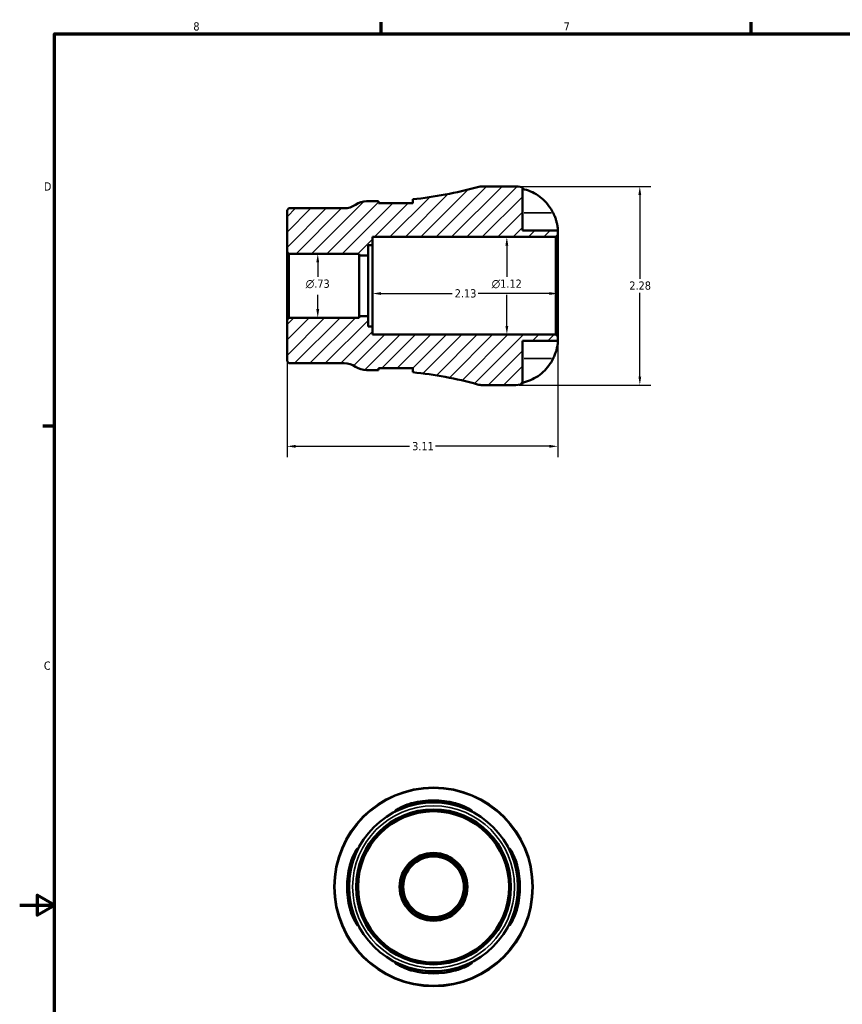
# Model space of a CAD drawing. Header units: inches. Extents: x 0.1 to 37.9, y 0.6 to 21.4.
# Tile 2 of 5: x 0.1 to 9.5, y 9.9 to 21.2. Entities that reach past the tile are written whole.
import ezdxf

# ---------------------------------------------------------------- set-up
doc = ezdxf.new("R2010")
doc.units = ezdxf.units.IN
doc.header["$MEASUREMENT"] = 0
for name, color, linetype, lineweight in [('Border (ANSI)', 7, 'Continuous', 70), ('Dimension (ANSI)', 7, 'Continuous', 25), ('Hatch (ANSI)', 7, 'Continuous', 18), ('Visible (ANSI)', 7, 'Continuous', 50), ('Visible Narrow (ANSI)', 7, 'Continuous', 35)]:
    doc.layers.add(name, color=color, linetype=linetype, lineweight=lineweight)
doc.styles.add('Note Text (ANSI)', font='tahoma.ttf')
doc.dimstyles.new('Default (ANSI)', dxfattribs={"dimtxt": 0.09448818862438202, "dimasz": 0.09842519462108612, "dimexe": 0.125, "dimexo": 0.0625, "dimgap": 0.03149606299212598, "dimtad": 0, "dimtih": 1, "dimtoh": 1, "dimrnd": 1e-08, "dimzin": 4, "dimdsep": 46, "dimtxsty": 'Note Text (ANSI)', "dimcen": 0.09, "dimdle": 0.3937007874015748, "dimclrd": 256, "dimclre": 256, "dimclrt": 5, "dimadec": 0, "dimazin": 1, "dimtfac": 1, "dimtofl": 0, "dimtmove": 0, "dimatfit": 3, "dimfxl": 1, "dimtolj": 1, "dimtzin": 4, "dimlwd": -1, "dimlwe": -1, "dimarcsym": 0})

# ---------------------------------------------------------------- blocks, each defined once
blk = doc.blocks.new('Borders Default Border')
at = {"layer": 'Border (ANSI)'}
for p, q in [((4.250000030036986, 21.00000006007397), (4.250000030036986, 21.13448766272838)), ((8.500000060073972, 21.00000006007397), (8.500000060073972, 21.13448766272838)), ((0.4999999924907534, 16.49999993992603), (0.3655118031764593, 16.49999993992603))]:
    blk.add_line(p, q, dxfattribs=at)
at = {"layer": 'Border (ANSI)', "flags": 128}
for points in [[(0.4999999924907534, 0.9999999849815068), (0.4999999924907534, 21.00000006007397), (33.49999855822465, 21.00000006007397), (33.49999855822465, 0.9999999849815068), (0.4999999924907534, 0.9999999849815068)], [(0.1000000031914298, 11.0000002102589), (0.4999999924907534, 11.0000002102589), (0.3000000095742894, 11.11546989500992), (0.3000000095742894, 10.88452977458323), (0.4999999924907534, 11.0000002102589)]]:
    blk.add_lwpolyline(points, dxfattribs=at)
at = {"layer": 'Border (ANSI)', "color": 5, "true_color": 0x0000ff, "char_height": 0.09448818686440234, "attachment_point": 7, "style": 'Note Text (ANSI)'}
for s, insert in [('8', (2.09415882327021, 21.03785602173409)), ('7', (6.345746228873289, 21.04)), ('D', (0.378138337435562, 19.2027559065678)), ('C', (0.3779006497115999, 13.70107135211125))]:
    blk.add_mtext(s, dxfattribs=dict(at, insert=insert))
blk = doc.blocks.new('*D7')
at = {"layer": 'Defpoints', "color": 0, "transparency": 16777216}
for p in [(4.149337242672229, 18.11023622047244), (6.279337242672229, 18.11023622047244), (4.149337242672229, 18.02102851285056)]:
    blk.add_point(p, dxfattribs=at)
at = {"layer": 'Dimension (ANSI)', "transparency": 16777216}
for p, q in [((4.247762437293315, 18.02102851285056), (5.063890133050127, 18.02102851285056)), ((6.180912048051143, 18.02102851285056), (5.364784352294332, 18.02102851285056))]:
    blk.add_line(p, q, dxfattribs=at)
for points in [[(4.247762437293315, 18.03743271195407), (4.247762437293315, 18.00462431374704), (4.149337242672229, 18.02102851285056)], [(6.180912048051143, 18.03743271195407), (6.180912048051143, 18.00462431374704), (6.279337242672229, 18.02102851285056)]]:
    blk.add_solid(points, dxfattribs=at)
at = {"layer": 'Dimension (ANSI)', "color": 5, "transparency": 16777216, "insert": (5.095386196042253, 18.07023978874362), "char_height": 0.09448818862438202, "attachment_point": 1, "style": 'Note Text (ANSI)'}
blk.add_mtext('\\A1;2.13', dxfattribs=at)
blk = doc.blocks.new('*D8')
at = {"layer": 'Defpoints', "color": 0, "transparency": 16777216}
for p in [(5.693582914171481, 18.67027559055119), (6.256537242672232, 18.67027559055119), (6.256537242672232, 17.55019685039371)]:
    blk.add_point(p, dxfattribs=at)
at = {"layer": 'Dimension (ANSI)', "transparency": 16777216}
for p, q in [((6.194037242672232, 18.67027559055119), (5.568582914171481, 18.67027559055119)), ((5.693582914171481, 18.5718503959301), (5.693582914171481, 18.21282459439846)), ((5.693582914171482, 17.64862204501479), (5.693582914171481, 18.00764784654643)), ((6.194037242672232, 17.55019685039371), (5.568582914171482, 17.55019685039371))]:
    blk.add_line(p, q, dxfattribs=at)
for points in [[(5.677178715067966, 18.5718503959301), (5.709987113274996, 18.5718503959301), (5.693582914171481, 18.67027559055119)], [(5.677178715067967, 17.64862204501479), (5.709987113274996, 17.64862204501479), (5.693582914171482, 17.55019685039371)]]:
    blk.add_solid(points, dxfattribs=at)
at = {"layer": 'Dimension (ANSI)', "color": 5, "transparency": 16777216, "insert": (5.519295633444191, 18.18132853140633), "char_height": 0.09448818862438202, "attachment_point": 1, "style": 'Note Text (ANSI)'}
blk.add_mtext('\\A1;{\\fAIGDT|b0|i0;\\H0.0945;\\ln}\\fTahoma|b0|i0;\\H0.0945;1.12', dxfattribs=at)
blk = doc.blocks.new('*D9')
at = {"layer": 'Defpoints', "color": 0, "transparency": 16777216}
for p in [(3.169337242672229, 17.7206842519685), (6.279337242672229, 17.5273968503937), (3.169337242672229, 16.26729830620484)]:
    blk.add_point(p, dxfattribs=at)
at = {"layer": 'Dimension (ANSI)', "transparency": 16777216}
for p, q in [((3.169337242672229, 17.6581842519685), (3.169337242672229, 16.14229830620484)), ((6.279337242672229, 17.4648968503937), (6.279337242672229, 16.14229830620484)), ((3.267762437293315, 16.26729830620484), (4.575095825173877, 16.26729830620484)), ((6.180912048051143, 16.26729830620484), (4.873578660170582, 16.26729830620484))]:
    blk.add_line(p, q, dxfattribs=at)
for points in [[(3.267762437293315, 16.28370250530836), (3.267762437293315, 16.25089410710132), (3.169337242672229, 16.26729830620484)], [(6.180912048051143, 16.28370250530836), (6.180912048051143, 16.25089410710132), (6.279337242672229, 16.26729830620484)]]:
    blk.add_solid(points, dxfattribs=at)
at = {"layer": 'Dimension (ANSI)', "color": 5, "transparency": 16777216, "insert": (4.606591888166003, 16.3165095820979), "char_height": 0.09448818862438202, "attachment_point": 1, "style": 'Note Text (ANSI)'}
blk.add_mtext('\\A1;3.11', dxfattribs=at)
blk = doc.blocks.new('*D10')
at = {"layer": 'Defpoints', "color": 0, "transparency": 16777216}
for p in [(5.771871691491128, 19.25023622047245), (5.771871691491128, 16.97023622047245), (7.220365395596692, 16.97023622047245)]:
    blk.add_point(p, dxfattribs=at)
at = {"layer": 'Dimension (ANSI)', "transparency": 16777216}
for p, q in [((5.834371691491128, 19.25023622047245), (7.345365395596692, 19.25023622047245)), ((7.220365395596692, 19.15181102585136), (7.220365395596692, 18.19113393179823)), ((7.220365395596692, 17.06866141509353), (7.220365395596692, 18.02933850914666)), ((5.834371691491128, 16.97023622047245), (7.345365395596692, 16.97023622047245))]:
    blk.add_line(p, q, dxfattribs=at)
for points in [[(7.203961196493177, 19.15181102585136), (7.236769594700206, 19.15181102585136), (7.220365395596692, 19.25023622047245)], [(7.203961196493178, 17.06866141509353), (7.236769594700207, 17.06866141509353), (7.220365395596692, 16.97023622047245)]]:
    blk.add_solid(points, dxfattribs=at)
at = {"layer": 'Dimension (ANSI)', "color": 5, "transparency": 16777216, "insert": (7.100081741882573, 18.1596378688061), "char_height": 0.09448818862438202, "attachment_point": 1, "style": 'Note Text (ANSI)'}
blk.add_mtext('\\A1;2.28', dxfattribs=at)
blk = doc.blocks.new('*D11')
at = {"layer": 'Defpoints', "color": 0, "transparency": 16777216}
for p in [(3.192137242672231, 18.47698818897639), (3.192137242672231, 17.74348425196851), (3.522383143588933, 17.74348425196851)]:
    blk.add_point(p, dxfattribs=at)
at = {"layer": 'Dimension (ANSI)', "transparency": 16777216}
for p, q in [((3.254637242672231, 18.47698818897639), (3.647383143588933, 18.47698818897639)), ((3.522383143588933, 18.3785629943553), (3.522383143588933, 18.21282459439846)), ((3.522383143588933, 17.8419094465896), (3.522383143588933, 18.00764784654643)), ((3.254637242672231, 17.74348425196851), (3.647383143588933, 17.74348425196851))]:
    blk.add_line(p, q, dxfattribs=at)
for points in [[(3.505978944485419, 18.3785629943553), (3.538787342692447, 18.3785629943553), (3.522383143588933, 18.47698818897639)], [(3.505978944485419, 17.8419094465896), (3.538787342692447, 17.8419094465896), (3.522383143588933, 17.74348425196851)]]:
    blk.add_solid(points, dxfattribs=at)
at = {"layer": 'Dimension (ANSI)', "color": 5, "transparency": 16777216, "insert": (3.38439807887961, 18.18132853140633), "char_height": 0.09448818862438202, "attachment_point": 1, "style": 'Note Text (ANSI)'}
blk.add_mtext('\\A1;{\\fAIGDT|b0|i0;\\H0.0945;\\ln}\\fTahoma|b0|i0;\\H0.0945;.73', dxfattribs=at)

msp = doc.modelspace()

# ---------------------------------------------------------------- hatches: boundary and pattern name
at = {"layer": 'Hatch (ANSI)'}
h = msp.add_hatch(dxfattribs=at)
h.set_pattern_fill('ANSI31', color=256, scale=0.9999999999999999, style=0)
h.set_pattern_definition([(45, (0, 0), (-0.08838834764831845, 0.08838834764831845), [])])
edge = h.paths.add_edge_path()
edge.add_ellipse((5.41590313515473, 17.19823622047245), major_axis=(0.2198368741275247, -0.06046278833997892), ratio=1, start_angle=270, end_angle=285.3781043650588)
edge.add_line((5.415903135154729, 16.97023622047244), (5.771871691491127, 16.97023622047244))
edge.add_ellipse((5.771871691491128, 17.47770177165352), major_axis=(0.5074655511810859, -1.748382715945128e-15), ratio=1, start_angle=270, end_angle=281.5369590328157)
edge.add_line((5.873364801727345, 16.98048910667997), (5.873364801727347, 17.47770177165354))
edge.add_line((5.873364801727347, 17.47770177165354), (6.279337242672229, 17.47770177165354))
edge.add_line((6.279337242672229, 17.47770177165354), (6.279337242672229, 17.5273968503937))
edge.add_line((6.279337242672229, 17.5273968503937), (6.256537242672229, 17.5501968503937))
edge.add_line((6.256537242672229, 17.5501968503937), (4.14933724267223, 17.5501968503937))
edge.add_line((4.149337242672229, 17.5501968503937), (4.149337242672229, 17.64353674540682))
edge.add_line((4.149337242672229, 17.64353674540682), (4.099837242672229, 17.64353674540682))
edge.add_line((4.099837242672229, 17.64353674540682), (4.099837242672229, 17.7618218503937))
edge.add_line((4.099837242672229, 17.7618218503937), (3.999337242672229, 17.7618218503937))
edge.add_line((3.999337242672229, 17.7618218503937), (3.999337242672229, 17.7434842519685))
edge.add_line((3.999337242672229, 17.7434842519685), (3.192137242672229, 17.7434842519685))
edge.add_line((3.192137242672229, 17.7434842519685), (3.169337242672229, 17.7206842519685))
edge.add_line((3.169337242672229, 17.7206842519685), (3.169337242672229, 17.24304133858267))
edge.add_line((3.169337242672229, 17.24304133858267), (3.191342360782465, 17.22103622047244))
edge.add_line((3.191342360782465, 17.22103622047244), (3.826072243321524, 17.22103622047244))
edge.add_ellipse((3.826072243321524, 16.99303622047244), major_axis=(0.2280000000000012, -2.622574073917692e-16), ratio=1, start_angle=55.58849133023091, end_angle=90, ccw=False)
edge.add_ellipse((4.08377276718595, 17.36923622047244), major_axis=(0.1880999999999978, -0.1288502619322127), ratio=1, start_angle=269.9999999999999, end_angle=304.4115086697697)
edge.add_line((4.083772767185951, 17.14123622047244), (4.14933724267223, 17.14123622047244))
edge.add_ellipse((4.149337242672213, 12.59312464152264), major_axis=(4.548111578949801, -1.678447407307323e-14), ratio=1, start_angle=89.0973977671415, end_angle=90, ccw=False)
edge.add_line((4.220982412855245, 17.14067188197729), (4.220982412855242, 17.16363779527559))
edge.add_line((4.220982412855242, 17.16363779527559), (4.61300997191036, 17.16363779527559))
edge.add_line((4.61300997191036, 17.16363779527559), (4.613009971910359, 17.11753913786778))
edge.add_ellipse((4.149337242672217, 12.59312464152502), major_axis=(4.524414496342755, -0.4636727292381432), ratio=1, start_angle=80.47327510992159, end_angle=90, ccw=False)
edge = h.paths.add_edge_path()
edge.add_ellipse((5.41590313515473, 19.02223622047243), major_axis=(-0.2280000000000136, -1.398706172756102e-15), ratio=1, start_angle=270, end_angle=285.3781043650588)
edge.add_ellipse((4.149337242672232, 23.62734779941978), major_axis=(-4.385274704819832, -1.20610310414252), ratio=1, start_angle=80.47327510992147, end_angle=90, ccw=False)
edge.add_line((4.613009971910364, 19.10293330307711), (4.613009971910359, 19.05683464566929))
edge.add_line((4.61300997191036, 19.05683464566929), (4.220982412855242, 19.05683464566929))
edge.add_line((4.220982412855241, 19.05683464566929), (4.220982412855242, 19.07980055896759))
edge.add_ellipse((4.14933724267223, 23.62734779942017), major_axis=(-4.547547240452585, -0.07164517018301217), ratio=1, start_angle=89.09739776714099, end_angle=90, ccw=False)
edge.add_line((4.149337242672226, 19.07923622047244), (4.08377276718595, 19.07923622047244))
edge.add_ellipse((4.08377276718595, 18.85123622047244), major_axis=(-0.2279999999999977, 3.496765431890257e-16), ratio=1, start_angle=270, end_angle=304.4115086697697)
edge.add_ellipse((3.826072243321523, 19.22743622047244), major_axis=(-0.1881000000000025, -0.1288502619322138), ratio=1, start_angle=55.58849133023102, end_angle=90, ccw=False)
edge.add_line((3.826072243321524, 18.99943622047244), (3.191342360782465, 18.99943622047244))
edge.add_line((3.191342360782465, 18.99943622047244), (3.169337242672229, 18.9774311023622))
edge.add_line((3.169337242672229, 18.9774311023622), (3.169337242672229, 18.49978818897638))
edge.add_line((3.169337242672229, 18.49978818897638), (3.192137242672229, 18.47698818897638))
edge.add_line((3.192137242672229, 18.47698818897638), (3.999337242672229, 18.47698818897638))
edge.add_line((3.999337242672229, 18.47698818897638), (3.999337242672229, 18.45865059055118))
edge.add_line((3.999337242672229, 18.45865059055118), (4.099837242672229, 18.45865059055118))
edge.add_line((4.099837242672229, 18.45865059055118), (4.099837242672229, 18.57693569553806))
edge.add_line((4.099837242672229, 18.57693569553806), (4.149337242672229, 18.57693569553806))
edge.add_line((4.149337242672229, 18.57693569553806), (4.149337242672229, 18.67027559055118))
edge.add_line((4.149337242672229, 18.67027559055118), (6.256537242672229, 18.67027559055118))
edge.add_line((6.256537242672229, 18.67027559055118), (6.279337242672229, 18.69307559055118))
edge.add_line((6.279337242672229, 18.69307559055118), (6.279337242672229, 18.74277066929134))
edge.add_line((6.279337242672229, 18.74277066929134), (5.873364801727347, 18.74277066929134))
edge.add_line((5.873364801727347, 18.74277066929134), (5.873364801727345, 19.23998333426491))
edge.add_ellipse((5.771871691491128, 18.74277066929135), major_axis=(-0.4972126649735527, 0.1014931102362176), ratio=1, start_angle=270, end_angle=281.5369590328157)
edge.add_line((5.771871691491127, 19.25023622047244), (5.415903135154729, 19.25023622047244))

# ---------------------------------------------------------------- linework, layer by layer
at = {"layer": 'Visible (ANSI)'}
for p, q in [((5.771871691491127, 19.25023622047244), (5.415903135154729, 19.25023622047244)), ((5.873364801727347, 18.74277066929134), (5.873364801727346, 19.23998333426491)), ((4.61300997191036, 19.1029333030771), (4.613009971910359, 19.05683464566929)), ((3.191342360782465, 18.99943622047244), (3.169337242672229, 18.9774311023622)), ((3.826072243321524, 18.99943622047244), (3.191342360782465, 18.99943622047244)), ((4.149337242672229, 19.07923622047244), (4.08377276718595, 19.07923622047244)), ((4.220982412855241, 19.05683464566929), (4.220982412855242, 19.07980055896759)), ((4.613009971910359, 19.05683464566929), (4.220982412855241, 19.05683464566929)), ((3.169337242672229, 18.9774311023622), (3.169337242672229, 18.49978818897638)), ((4.149337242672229, 18.57693569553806), (4.149337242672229, 18.67027559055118)), ((4.149337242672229, 18.67027559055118), (6.256537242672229, 18.67027559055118)), ((6.279337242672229, 18.74277066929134), (5.873364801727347, 18.74277066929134)), ((6.256537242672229, 18.67027559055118), (6.279337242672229, 18.69307559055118)), ((6.256537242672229, 18.67027559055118), (6.256537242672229, 17.5501968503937)), ((6.279337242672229, 18.69307559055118), (6.279337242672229, 18.74277066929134)), ((6.279337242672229, 17.5273968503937), (6.279337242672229, 18.69307559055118)), ((4.099837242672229, 18.45865059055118), (4.099837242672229, 18.57693569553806)), ((4.099837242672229, 18.57693569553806), (4.149337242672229, 18.57693569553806)), ((4.149337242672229, 17.64353674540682), (4.149337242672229, 18.57693569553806)), ((3.169337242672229, 18.49978818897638), (3.192137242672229, 18.47698818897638)), ((3.169337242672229, 18.49978818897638), (3.169337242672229, 17.7206842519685)), ((3.192137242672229, 18.47698818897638), (3.999337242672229, 18.47698818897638)), ((3.192137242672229, 17.7434842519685), (3.192137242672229, 18.47698818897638)), ((3.999337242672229, 18.47698818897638), (3.999337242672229, 18.45865059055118)), ((3.999337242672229, 18.45865059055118), (4.099837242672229, 18.45865059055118)), ((3.999337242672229, 17.7618218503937), (3.999337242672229, 18.45865059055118)), ((4.099837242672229, 17.7618218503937), (4.099837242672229, 18.45865059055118)), ((3.192137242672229, 17.7434842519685), (3.169337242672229, 17.7206842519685)), ((3.999337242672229, 17.7434842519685), (3.192137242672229, 17.7434842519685)), ((4.099837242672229, 17.7618218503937), (3.999337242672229, 17.7618218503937)), ((3.999337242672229, 17.7618218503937), (3.999337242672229, 17.7434842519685)), ((4.099837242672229, 17.64353674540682), (4.099837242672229, 17.7618218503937)), ((3.169337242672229, 17.7206842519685), (3.169337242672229, 17.24304133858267)), ((4.149337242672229, 17.64353674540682), (4.099837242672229, 17.64353674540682)), ((4.149337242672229, 17.5501968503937), (4.149337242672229, 17.64353674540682)), ((6.256537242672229, 17.5501968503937), (4.149337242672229, 17.5501968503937)), ((6.279337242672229, 17.5273968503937), (6.256537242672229, 17.5501968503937)), ((6.279337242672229, 17.47770177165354), (6.279337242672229, 17.5273968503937)), ((5.873364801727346, 16.98048910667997), (5.873364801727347, 17.47770177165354)), ((5.873364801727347, 17.47770177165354), (6.279337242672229, 17.47770177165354)), ((3.169337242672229, 17.24304133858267), (3.191342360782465, 17.22103622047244)), ((3.191342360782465, 17.22103622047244), (3.826072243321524, 17.22103622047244)), ((4.08377276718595, 17.14123622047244), (4.149337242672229, 17.14123622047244)), ((4.220982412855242, 17.14067188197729), (4.220982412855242, 17.16363779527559)), ((4.220982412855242, 17.16363779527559), (4.61300997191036, 17.16363779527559)), ((4.61300997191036, 17.16363779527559), (4.61300997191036, 17.11753913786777)), ((5.415903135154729, 16.97023622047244), (5.771871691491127, 16.97023622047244))]:
    msp.add_line(p, q, dxfattribs=at)
for centre, radius in [((4.851831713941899, 11.21097359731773), 1.14), ((4.851831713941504, 11.21097359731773), 0.9689999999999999), ((4.851831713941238, 11.21097359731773), 0.8892000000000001), ((4.851831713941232, 11.21097359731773), 0.8671948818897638), ((4.851831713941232, 11.21097359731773), 0.389551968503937), ((4.851831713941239, 11.21097359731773), 0.366751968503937), ((4.851831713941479, 11.21097359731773), 0.3484143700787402)]:
    msp.add_circle(centre, radius, dxfattribs=at)
for centre, radius, start, end in [((4.149337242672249, 23.62734779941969), 4.548111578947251, 275.8513794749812, 285.3781043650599), ((5.41590313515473, 19.02223622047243), 0.2280000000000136, 90.00000000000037, 105.3781043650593), ((5.771871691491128, 18.74277066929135), 0.5074655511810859, 78.46304096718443, 90.00000000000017), ((3.826072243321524, 19.22743622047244), 0.2279999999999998, 270, 304.4115086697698), ((4.08377276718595, 18.85123622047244), 0.2279999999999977, 89.99999999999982, 124.4115086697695), ((4.149337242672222, 23.62734779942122), 4.54811157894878, 270.0000000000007, 270.9026022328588), ((3.826072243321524, 16.99303622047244), 0.2279999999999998, 55.58849133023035, 90), ((4.08377276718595, 17.36923622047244), 0.2279999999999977, 235.5884913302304, 270.0000000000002), ((4.149337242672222, 12.59312464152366), 4.548111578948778, 89.09739776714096, 89.99999999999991), ((4.149337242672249, 12.59312464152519), 4.548111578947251, 74.62189563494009, 84.14862052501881), ((5.41590313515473, 17.19823622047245), 0.2280000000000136, 254.6218956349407, 269.9999999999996), ((5.771871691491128, 17.47770177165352), 0.5074655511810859, 269.9999999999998, 281.5369590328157), ((4.85183171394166, 11.21097359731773), 0.992697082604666, 75.62719510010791, 104.3728048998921), ((4.851831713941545, 11.21097359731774), 0.9695643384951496, 75.27661991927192, 104.7233800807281), ((4.851831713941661, 11.21097359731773), 0.9926970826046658, 165.627195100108, 194.3728048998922), ((4.851831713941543, 11.21097359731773), 0.96956433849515, 165.2766199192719, 194.7233800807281), ((4.851831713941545, 11.21097359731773), 0.9695643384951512, 345.2766199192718, 14.72338008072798), ((4.851831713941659, 11.21097359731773), 0.9926970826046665, 345.627195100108, 14.37280489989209), ((4.851831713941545, 11.21097359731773), 0.9695643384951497, 255.2766199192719, 284.7233800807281), ((4.851831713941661, 11.21097359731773), 0.992697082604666, 255.6271951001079, 284.3728048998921)]:
    msp.add_arc(centre, radius, start, end, dxfattribs=at)
for points, knots in [([(5.873364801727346, 19.22159805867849), (5.905426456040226, 19.21494523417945), (5.936719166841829, 19.20499178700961), (5.993342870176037, 19.18136358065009), (6.023699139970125, 19.16530667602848), (6.080314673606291, 19.12711206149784), (6.106575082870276, 19.10497604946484), (6.151026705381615, 19.06009090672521), (6.173232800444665, 19.03313617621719), (6.204814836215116, 18.98520817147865), (6.216012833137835, 18.96543150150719), (6.225590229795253, 18.94575688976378)], [3.751048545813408, 3.751048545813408, 3.751048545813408, 3.751048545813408, 3.979924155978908, 3.979924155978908, 4.218579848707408, 4.218579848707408, 4.457235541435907, 4.457235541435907, 4.699945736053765, 4.699945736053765, 4.858349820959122, 4.858349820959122, 4.858349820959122, 4.858349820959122]), ([(4.606433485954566, 19.05683254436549), (4.607565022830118, 19.05828847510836), (4.608556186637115, 19.05971350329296), (4.611791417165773, 19.06502113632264), (4.61300997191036, 19.06862852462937), (4.61300997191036, 19.0718629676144)], [-0.2280130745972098, -0.2280130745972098, -0.2280130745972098, -0.2280130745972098, -0.1926298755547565, -0.1926298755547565, -0.09281103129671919, -0.09281103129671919, -0.09281103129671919, -0.09281103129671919]), ([(6.225590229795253, 18.94575688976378), (6.230030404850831, 18.93663554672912), (6.234260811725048, 18.92741746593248), (6.244266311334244, 18.90417314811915), (6.24967791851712, 18.89020119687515), (6.258679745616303, 18.86407337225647), (6.262353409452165, 18.85198649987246), (6.269295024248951, 18.82590293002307), (6.27215377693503, 18.81243937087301), (6.277242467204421, 18.78250313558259), (6.278429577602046, 18.76820916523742), (6.279457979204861, 18.74806343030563), (6.279337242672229, 18.74277066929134), (6.279337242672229, 18.74277066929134)], [-0.8317102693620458, -0.8317102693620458, -0.8317102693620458, -0.8317102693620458, -0.7546811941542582, -0.7546811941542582, -0.6382704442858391, -0.6382704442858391, -0.5328166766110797, -0.5328166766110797, -0.4003580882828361, -0.4003580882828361, -0.2039280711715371, -0.2039280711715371, 0, 0, 0, 0]), ([(6.279337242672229, 17.47770177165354), (6.279337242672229, 17.47770177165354), (6.279376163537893, 17.47481509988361), (6.279031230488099, 17.46278735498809), (6.27857266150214, 17.45302591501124), (6.275663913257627, 17.42791205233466), (6.273272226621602, 17.4129718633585), (6.266754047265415, 17.3845200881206), (6.263457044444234, 17.3722199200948), (6.255610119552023, 17.34704269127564), (6.251150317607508, 17.3343337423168), (6.24000588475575, 17.30584978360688), (6.233106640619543, 17.29015633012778), (6.225590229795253, 17.2747155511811)], [-3.554416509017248, -3.554416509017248, -3.554416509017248, -3.554416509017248, -3.403810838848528, -3.403810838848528, -3.235227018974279, -3.235227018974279, -3.071628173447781, -3.071628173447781, -2.959663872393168, -2.959663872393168, -2.851607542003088, -2.851607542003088, -2.720144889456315, -2.720144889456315, -2.720144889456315, -2.720144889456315]), ([(6.225590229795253, 17.2747155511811), (6.216012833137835, 17.25504093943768), (6.204814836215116, 17.23526426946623), (6.173232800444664, 17.18733626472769), (6.151026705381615, 17.16038153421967), (6.106575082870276, 17.11549639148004), (6.080314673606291, 17.09336037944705), (6.023699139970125, 17.0551657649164), (5.993342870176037, 17.03910886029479), (5.936719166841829, 17.01548065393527), (5.905426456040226, 17.00552720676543), (5.873364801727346, 16.99887438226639)], [9.167624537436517, 9.167624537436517, 9.167624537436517, 9.167624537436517, 9.326028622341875, 9.326028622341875, 9.568738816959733, 9.568738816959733, 9.807394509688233, 9.807394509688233, 10.04605020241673, 10.04605020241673, 10.27492581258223, 10.27492581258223, 10.27492581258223, 10.27492581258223]), ([(4.61300997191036, 17.14860947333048), (4.61300997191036, 17.14969563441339), (4.612872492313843, 17.1508242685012), (4.611766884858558, 17.15555075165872), (4.609683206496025, 17.15946264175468), (4.606433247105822, 17.16363866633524)], [-1.734210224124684, -1.734210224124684, -1.734210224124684, -1.734210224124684, -1.700804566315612, -1.700804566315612, -1.599176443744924, -1.599176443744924, -1.599176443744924, -1.599176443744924]), ([(4.605414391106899, 12.14870144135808), (4.602784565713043, 12.14801037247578), (4.600156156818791, 12.14730870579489), (4.580383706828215, 12.14194760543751), (4.563500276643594, 12.13689145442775), (4.522136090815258, 12.12344774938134), (4.498808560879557, 12.11480905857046), (4.459303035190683, 12.09929777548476), (4.443036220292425, 12.09245555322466), (4.420498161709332, 12.08354394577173), (4.4135557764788, 12.08115400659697), (4.408251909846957, 12.08115807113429), (4.409222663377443, 12.08311979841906), (4.418420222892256, 12.09107808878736), (4.42758491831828, 12.09750390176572), (4.455030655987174, 12.11403924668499), (4.474540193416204, 12.12448978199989), (4.518500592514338, 12.14432948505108), (4.542486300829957, 12.15370228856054), (4.580261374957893, 12.16575851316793), (4.592792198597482, 12.16936590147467), (4.605414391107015, 12.17260034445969)], [-1.720541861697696, -1.720541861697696, -1.720541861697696, -1.720541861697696, -1.699810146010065, -1.699810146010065, -1.564411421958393, -1.564411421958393, -1.354407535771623, -1.354407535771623, -1.152098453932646, -1.152098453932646, -0.9721155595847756, -0.9721155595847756, -0.8092042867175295, -0.8092042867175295, -0.6216778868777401, -0.6216778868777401, -0.3999208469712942, -0.3999208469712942, -0.1926298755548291, -0.1926298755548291, -0.09281103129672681, -0.09281103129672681, -0.09281103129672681, -0.09281103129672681]), ([(5.098249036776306, 12.17260034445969), (5.102487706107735, 12.17151418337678), (5.106718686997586, 12.17038554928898), (5.128287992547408, 12.16440493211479), (5.145233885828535, 12.1589447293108), (5.187484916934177, 12.14354659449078), (5.211295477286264, 12.13297687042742), (5.249311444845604, 12.11369389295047), (5.264243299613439, 12.10493310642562), (5.28463056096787, 12.09153474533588), (5.290878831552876, 12.08663210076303), (5.295585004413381, 12.0810147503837), (5.293926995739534, 12.08043034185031), (5.282273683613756, 12.08378263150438), (5.272024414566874, 12.08789711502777), (5.244078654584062, 12.09928923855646), (5.226353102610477, 12.10655010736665), (5.18423252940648, 12.12239341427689), (5.159494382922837, 12.13096794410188), (5.121853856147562, 12.14227459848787), (5.110075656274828, 12.14559362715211), (5.09824903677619, 12.14870144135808)], [-1.734210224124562, -1.734210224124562, -1.734210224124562, -1.734210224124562, -1.700804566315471, -1.700804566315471, -1.563346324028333, -1.563346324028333, -1.341145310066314, -1.341145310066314, -1.141984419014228, -1.141984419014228, -0.9662748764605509, -0.9662748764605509, -0.7896217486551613, -0.7896217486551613, -0.6029996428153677, -0.6029996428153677, -0.4099386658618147, -0.4099386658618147, -0.1996031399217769, -0.1996031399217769, -0.105986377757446, -0.105986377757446, -0.105986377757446, -0.105986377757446]), ([(3.890204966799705, 11.45739092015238), (3.891291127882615, 11.46162958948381), (3.892419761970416, 11.46586057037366), (3.898400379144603, 11.48742987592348), (3.903860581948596, 11.50437576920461), (3.919258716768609, 11.54662680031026), (3.929828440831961, 11.57043736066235), (3.949111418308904, 11.6084533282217), (3.957872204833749, 11.62338518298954), (3.971270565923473, 11.64377244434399), (3.976173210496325, 11.65002071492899), (3.98179056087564, 11.65472688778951), (3.982374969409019, 11.65306887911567), (3.979022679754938, 11.64141556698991), (3.974908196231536, 11.63116629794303), (3.963516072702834, 11.60322053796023), (3.956255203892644, 11.58549498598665), (3.940411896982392, 11.54337441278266), (3.931837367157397, 11.51863626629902), (3.920530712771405, 11.48099573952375), (3.91721168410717, 11.46921753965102), (3.914103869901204, 11.45739092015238)], [-1.734210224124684, -1.734210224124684, -1.734210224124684, -1.734210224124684, -1.700804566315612, -1.700804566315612, -1.56334632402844, -1.56334632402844, -1.341145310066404, -1.341145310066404, -1.141984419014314, -1.141984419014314, -0.9662748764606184, -0.9662748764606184, -0.7896217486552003, -0.7896217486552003, -0.6029996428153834, -0.6029996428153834, -0.4099386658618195, -0.4099386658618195, -0.1996031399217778, -0.1996031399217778, -0.1059863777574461, -0.1059863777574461, -0.1059863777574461, -0.1059863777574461]), ([(5.789559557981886, 11.45739092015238), (5.788868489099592, 11.46002074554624), (5.788166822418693, 11.46264915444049), (5.782805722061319, 11.48242160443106), (5.777749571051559, 11.49930503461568), (5.764305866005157, 11.54066922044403), (5.755667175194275, 11.56399675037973), (5.740155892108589, 11.60350227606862), (5.733313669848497, 11.61976909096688), (5.724402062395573, 11.64230714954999), (5.722012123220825, 11.64924953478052), (5.722016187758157, 11.65455340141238), (5.723977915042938, 11.6535826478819), (5.731936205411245, 11.6443850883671), (5.738362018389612, 11.63522039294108), (5.754897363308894, 11.6077746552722), (5.765347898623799, 11.58826511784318), (5.785187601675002, 11.54430471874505), (5.794560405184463, 11.52031901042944), (5.806616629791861, 11.4825439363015), (5.810224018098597, 11.47001311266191), (5.813458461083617, 11.45739092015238)], [-1.720541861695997, -1.720541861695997, -1.720541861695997, -1.720541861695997, -1.699810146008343, -1.699810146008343, -1.564411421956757, -1.564411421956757, -1.354407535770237, -1.354407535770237, -1.152098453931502, -1.152098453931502, -0.9721155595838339, -0.9721155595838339, -0.8092042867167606, -0.8092042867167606, -0.6216778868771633, -0.6216778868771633, -0.3999208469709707, -0.3999208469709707, -0.1926298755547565, -0.1926298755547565, -0.09281103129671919, -0.09281103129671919, -0.09281103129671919, -0.09281103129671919]), ([(3.914103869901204, 10.96455627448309), (3.914794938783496, 10.96192644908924), (3.915496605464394, 10.95929804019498), (3.920857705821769, 10.93952559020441), (3.925913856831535, 10.92264216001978), (3.939357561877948, 10.88127797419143), (3.947996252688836, 10.85795044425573), (3.963507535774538, 10.81844491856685), (3.970349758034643, 10.80217810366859), (3.979261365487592, 10.77964004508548), (3.981651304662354, 10.77269765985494), (3.981647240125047, 10.76739379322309), (3.979685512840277, 10.76836454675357), (3.971727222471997, 10.77756210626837), (3.965301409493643, 10.78672680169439), (3.948766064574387, 10.81417253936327), (3.938315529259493, 10.83368207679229), (3.918475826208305, 10.87764247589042), (3.909103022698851, 10.90162818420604), (3.897046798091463, 10.93940325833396), (3.893439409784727, 10.95193408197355), (3.890204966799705, 10.96455627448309)], [-1.720541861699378, -1.720541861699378, -1.720541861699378, -1.720541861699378, -1.699810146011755, -1.699810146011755, -1.564411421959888, -1.564411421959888, -1.354407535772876, -1.354407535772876, -1.152098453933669, -1.152098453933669, -0.9721155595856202, -0.9721155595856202, -0.809204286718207, -0.809204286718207, -0.621677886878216, -0.621677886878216, -0.399920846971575, -0.399920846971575, -0.1926298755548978, -0.1926298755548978, -0.09281103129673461, -0.09281103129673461, -0.09281103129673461, -0.09281103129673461]), ([(5.813458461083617, 10.96455627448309), (5.812372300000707, 10.96031760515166), (5.811243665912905, 10.95608662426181), (5.805263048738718, 10.934517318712), (5.799802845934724, 10.91757142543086), (5.784404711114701, 10.87532039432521), (5.773834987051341, 10.85150983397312), (5.754552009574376, 10.81349386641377), (5.745791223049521, 10.79856201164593), (5.732392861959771, 10.77817475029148), (5.727490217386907, 10.77192647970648), (5.721872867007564, 10.76722030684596), (5.721288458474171, 10.7688783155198), (5.724640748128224, 10.78053162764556), (5.728755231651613, 10.79078089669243), (5.740147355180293, 10.81872665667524), (5.747408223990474, 10.83645220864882), (5.763251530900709, 10.8785727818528), (5.771826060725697, 10.90331092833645), (5.783132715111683, 10.94095145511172), (5.78645174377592, 10.95272965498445), (5.789559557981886, 10.96455627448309)], [-1.734210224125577, -1.734210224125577, -1.734210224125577, -1.734210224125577, -1.700804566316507, -1.700804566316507, -1.563346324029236, -1.563346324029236, -1.341145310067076, -1.341145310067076, -1.141984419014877, -1.141984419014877, -0.9662748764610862, -0.9662748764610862, -0.7896217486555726, -0.7896217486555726, -0.6029996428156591, -0.6029996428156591, -0.4099386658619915, -0.4099386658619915, -0.1996031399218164, -0.1996031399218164, -0.1059863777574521, -0.1059863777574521, -0.1059863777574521, -0.1059863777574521]), ([(4.605414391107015, 10.24934685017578), (4.601175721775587, 10.25043301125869), (4.596944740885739, 10.25156164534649), (4.575375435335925, 10.25754226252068), (4.558429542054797, 10.26300246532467), (4.516178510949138, 10.27840060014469), (4.492367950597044, 10.28897032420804), (4.454351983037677, 10.308253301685), (4.439420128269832, 10.31701408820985), (4.419032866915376, 10.33041244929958), (4.412784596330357, 10.33531509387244), (4.408078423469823, 10.34093244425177), (4.409736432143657, 10.34151685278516), (4.421389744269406, 10.33816456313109), (4.431639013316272, 10.3340500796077), (4.459584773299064, 10.32265795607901), (4.477310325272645, 10.31539708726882), (4.519430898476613, 10.29955378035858), (4.544169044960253, 10.29097925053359), (4.581809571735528, 10.27967259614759), (4.593587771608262, 10.27635356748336), (4.605414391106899, 10.27324575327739)], [-1.734210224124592, -1.734210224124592, -1.734210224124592, -1.734210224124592, -1.700804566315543, -1.700804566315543, -1.563346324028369, -1.563346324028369, -1.341145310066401, -1.341145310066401, -1.141984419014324, -1.141984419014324, -0.9662748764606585, -0.9662748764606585, -0.7896217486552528, -0.7896217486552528, -0.6029996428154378, -0.6029996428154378, -0.4099386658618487, -0.4099386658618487, -0.1996031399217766, -0.1996031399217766, -0.1059863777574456, -0.1059863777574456, -0.1059863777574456, -0.1059863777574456]), ([(5.09824903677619, 10.27324575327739), (5.100878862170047, 10.27393682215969), (5.1035072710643, 10.27463848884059), (5.123279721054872, 10.27999958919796), (5.140163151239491, 10.28505574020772), (5.181527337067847, 10.29849944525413), (5.204854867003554, 10.30713813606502), (5.244360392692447, 10.32264941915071), (5.260627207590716, 10.32949164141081), (5.283165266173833, 10.33840324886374), (5.290107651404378, 10.3407931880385), (5.295411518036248, 10.34078912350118), (5.294440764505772, 10.33882739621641), (5.285243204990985, 10.33086910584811), (5.276078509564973, 10.32444329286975), (5.248632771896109, 10.30790794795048), (5.229123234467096, 10.29745741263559), (5.185162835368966, 10.27761770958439), (5.161177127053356, 10.26824490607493), (5.123402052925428, 10.25618868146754), (5.11087122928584, 10.2525812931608), (5.098249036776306, 10.24934685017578)], [-1.720541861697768, -1.720541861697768, -1.720541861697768, -1.720541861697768, -1.699810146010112, -1.699810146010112, -1.564411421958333, -1.564411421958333, -1.354407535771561, -1.354407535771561, -1.152098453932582, -1.152098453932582, -0.9721155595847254, -0.9721155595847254, -0.8092042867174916, -0.8092042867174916, -0.6216778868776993, -0.6216778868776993, -0.3999208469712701, -0.3999208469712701, -0.1926298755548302, -0.1926298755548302, -0.09281103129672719, -0.09281103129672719, -0.09281103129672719, -0.09281103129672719])]:
    msp.add_open_spline(points, degree=3, knots=knots, dxfattribs=at)
at = {"layer": 'Visible Narrow (ANSI)'}
for p, q in [((6.207978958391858, 18.94575688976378), (5.890976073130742, 18.94575688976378)), ((6.207978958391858, 17.2747155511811), (5.890976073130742, 17.2747155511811)), ((4.605414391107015, 12.14989638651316), (4.605414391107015, 12.17140539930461)), ((5.098249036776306, 12.17140539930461), (5.098249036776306, 12.14989638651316)), ((3.891399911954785, 11.45739092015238), (3.912908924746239, 11.45739092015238)), ((5.790754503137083, 11.45739092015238), (5.812263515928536, 11.45739092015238)), ((3.912908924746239, 10.96455627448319), (3.891399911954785, 10.96455627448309)), ((5.812263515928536, 10.96455627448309), (5.790754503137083, 10.96455627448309)), ((4.605414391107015, 10.25054179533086), (4.605414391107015, 10.27205080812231)), ((5.098249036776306, 10.27205080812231), (5.098249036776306, 10.25054179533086))]:
    msp.add_line(p, q, dxfattribs=at)
for centre, radius in [((4.851831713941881, 11.21097359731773), 1.131836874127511), ((4.851831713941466, 11.21097359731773), 0.9290999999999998)]:
    msp.add_circle(centre, radius, dxfattribs=at)

# ---------------------------------------------------------------- block references
msp.add_blockref('Borders Default Border', (0, 0))

# ---------------------------------------------------------------- dimensions: what is measured, and where the dimension line sits
at = {"layer": 'Dimension (ANSI)'}
for base, p1, p2, angle, override, picture, middle in [((7.220365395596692, 16.97023622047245), (5.771871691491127, 19.25023622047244), (5.771871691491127, 16.97023622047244), 90, {"dimgap": 0.03149606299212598, "dimdec": 2, "dimtol": 0, "dimlim": 0, "dimtp": 0, "dimtm": -0, "dimtdec": 2, "dimatfit": 1}, '*D10', (7.220365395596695, 18.11023622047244)), ((4.149337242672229, 18.02102851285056), (6.279337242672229, 18.11023622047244), (4.149337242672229, 18.11023622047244), 180, {"dimgap": 0.03149606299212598, "dimtih": 0, "dimtoh": 0, "dimdec": 2, "dimse1": 1, "dimse2": 1, "dimtol": 0, "dimlim": 0, "dimtp": 0, "dimtm": -0, "dimtdec": 2, "dimatfit": 1}, '*D7', (5.214337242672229, 18.02102851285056)), ((3.169337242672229, 16.26729830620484), (6.279337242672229, 17.5273968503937), (3.169337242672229, 17.7206842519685), 180, {"dimgap": 0.03149606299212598, "dimtih": 0, "dimtoh": 0, "dimdec": 2, "dimtol": 0, "dimlim": 0, "dimtp": 0, "dimtm": -0, "dimtdec": 2, "dimatfit": 1}, '*D9', (4.724337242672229, 16.26729830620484))]:
    dim = msp.add_linear_dim(base=base, p1=p1, p2=p2, angle=angle, dimstyle='Default (ANSI)', override=override, dxfattribs=at)
    dim.commit()
    dim.dimension.update_dxf_attribs({"geometry": picture, "text_midpoint": middle, "dimtype": 160})
for base, p1, p2, picture, middle in [((5.693582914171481, 18.67027559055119), (6.256537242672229, 17.5501968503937), (6.256537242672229, 18.67027559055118), '*D8', (5.693582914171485, 18.11023622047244)), ((3.522383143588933, 17.74348425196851), (3.192137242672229, 18.47698818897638), (3.192137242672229, 17.7434842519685), '*D11', (3.522383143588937, 18.11023622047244))]:
    dim = msp.add_linear_dim(base=base, p1=p1, p2=p2, angle=90, text='{\\fAIGDT|b0|i0;\\H0.0945;\\ln}\\fTahoma|b0|i0;\\H0.0945;<>', dimstyle='Default (ANSI)', override={"dimgap": 0.03149606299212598, "dimdec": 2, "dimtol": 0, "dimlim": 0, "dimtp": 0, "dimtm": -0, "dimtdec": 2, "dimatfit": 1}, dxfattribs=at)
    dim.commit()
    dim.dimension.update_dxf_attribs({"geometry": picture, "text_midpoint": middle, "dimtype": 160})

doc.saveas('drawing.dxf')
